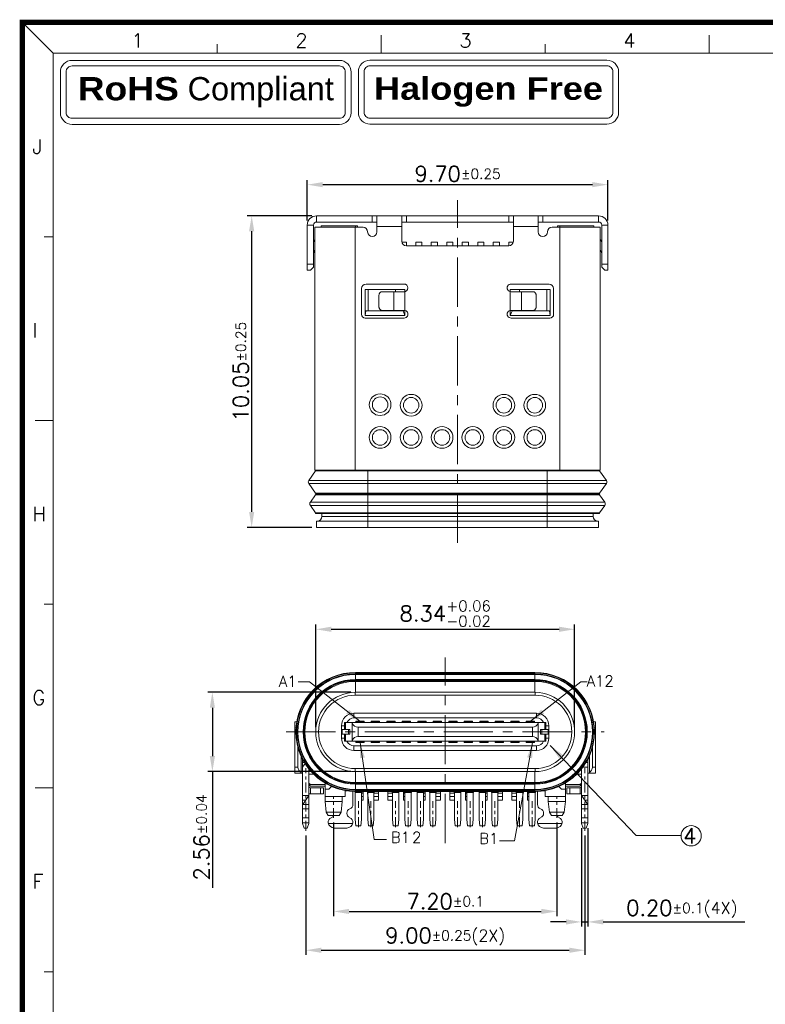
# Model space of a CAD drawing. Header units: millimetres. Extents: x 1290 to 1596, y 426 to 892.
# Tile 9 of 41: x 1290 to 1314, y 458 to 489. Entities that reach past the tile are written whole.
import ezdxf

# ---------------------------------------------------------------- set-up
doc = ezdxf.new("R2010")
doc.units = ezdxf.units.MM
doc.linetypes.add('CENTER', pattern=[50.8, 31.75, -6.35, 6.35, -6.35])
doc.layers.get('0').update_dxf_attribs({"lineweight": 20})
for name, color, linetype, lineweight in [('CENTER 中心线', 1, 'CENTER', 9), ('COM 模型', 7, 'Continuous', 20), ('DIM 标注', 3, 'Continuous', 9), ('NOTE 注解', 3, 'Continuous', 9), ('图框', 250, 'Continuous', 13)]:
    doc.layers.add(name, color=color, linetype=linetype, lineweight=lineweight)
doc.styles.add('ROMANS', font='romans.shx')
doc.styles.get("Standard").update_dxf_attribs({"font": 'romans.shx'})
doc.dimstyles.new('DIM', dxfattribs={"dimscale": 0.25, "dimtxt": 2, "dimasz": 2, "dimexe": 0.6, "dimexo": 0.6, "dimgap": 0.3, "dimtad": 1, "dimzin": 1, "dimdsep": 46, "dimtxsty": 'ROMANS', "dimcen": 1, "dimclrd": 3, "dimclre": 3, "dimclrt": 3, "dimadec": 0, "dimazin": 0, "dimtp": 0.001, "dimtm": 0.001, "dimtfac": 0.65, "dimtmove": 0, "dimatfit": 3, "dimfxl": 0.5, "dimtolj": 1, "dimarcsym": 0})
doc.dimstyles.new('DX0.25', dxfattribs={"dimscale": 0.25, "dimtxt": 2, "dimasz": 2, "dimexe": 1, "dimexo": 0.65, "dimtad": 1, "dimzin": 1, "dimdsep": 46, "dimtxsty": 'ROMANS', "dimcen": 0.5, "dimclrd": 3, "dimclre": 3, "dimclrt": 3, "dimadec": 1, "dimazin": 0, "dimtfac": 1, "dimtmove": 0, "dimatfit": 3, "dimfxl": 0.5, "dimlwd": -1, "dimlwe": -1, "dimarcsym": 0})

# ---------------------------------------------------------------- blocks, each defined once
blk = doc.blocks.new('*D106')
at = {"layer": 'Defpoints', "color": 0, "transparency": 16777216}
for p in [(1307.755, 469.798), (1299.405, 466.488), (1307.755, 466.488)]:
    blk.add_point(p, dxfattribs=at)
at = {"layer": 'DIM 标注', "color": 3, "lineweight": -2, "transparency": 16777216}
for p, q in [((1299.405, 466.638), (1299.405, 469.948)), ((1299.905, 469.798), (1307.255, 469.798)), ((1307.755, 466.638), (1307.755, 469.948))]:
    blk.add_line(p, q, dxfattribs=at)
at = {"layer": 'DIM 标注', "color": 3, "transparency": 16777216}
for points in [[(1299.905, 469.882), (1299.905, 469.715), (1299.405, 469.798)], [(1307.255, 469.882), (1307.255, 469.715), (1307.755, 469.798)]]:
    blk.add_solid(points, dxfattribs=at)
at = {"layer": 'DIM 标注', "color": 3, "transparency": 16777216, "insert": (1303.58, 470.307), "char_height": 0.5, "attachment_point": 5, "style": 'ROMANS'}
blk.add_mtext('\\A1;{\\Fromans,chineset|c134;8.34\\H0.7x;\\S+0.06^ -0.02;}', dxfattribs=at)
blk = doc.blocks.new('*D107')
at = {"layer": 'Defpoints', "color": 0, "transparency": 16777216}
for p in [(1300.685, 467.768), (1296.069, 465.208), (1300.685, 465.208)]:
    blk.add_point(p, dxfattribs=at)
at = {"layer": 'DIM 标注', "color": 3, "lineweight": -2, "transparency": 16777216}
for p, q in [((1300.535, 467.768), (1295.919, 467.768)), ((1296.069, 467.268), (1296.069, 465.708)), ((1300.535, 465.208), (1295.919, 465.208)), ((1296.069, 465.208), (1296.069, 461.458))]:
    blk.add_line(p, q, dxfattribs=at)
at = {"layer": 'DIM 标注', "color": 3, "transparency": 16777216}
for points in [[(1295.986, 467.268), (1296.153, 467.268), (1296.069, 467.768)], [(1295.986, 465.708), (1296.153, 465.708), (1296.069, 465.208)]]:
    blk.add_solid(points, dxfattribs=at)
at = {"layer": 'DIM 标注', "color": 3, "transparency": 16777216, "insert": (1295.719, 463.083), "char_height": 0.5, "attachment_point": 5, "rotation": 90, "style": 'ROMANS'}
blk.add_mtext('\\A1;2.56{\\H0.325;±0.04}', dxfattribs=at)
blk = doc.blocks.new('*D108')
at = {"layer": 'Defpoints', "color": 0, "transparency": 16777216}
for p in [(1299.98, 463.713), (1307.18, 463.713), (1307.18, 460.697)]:
    blk.add_point(p, dxfattribs=at)
at = {"layer": 'DIM 标注', "color": 3, "lineweight": -2, "transparency": 16777216}
for p, q in [((1299.98, 463.563), (1299.98, 460.547)), ((1307.18, 463.563), (1307.18, 460.547)), ((1300.48, 460.697), (1306.68, 460.697))]:
    blk.add_line(p, q, dxfattribs=at)
at = {"layer": 'DIM 标注', "color": 3, "transparency": 16777216}
for points in [[(1300.48, 460.78), (1300.48, 460.614), (1299.98, 460.697)], [(1306.68, 460.78), (1306.68, 460.614), (1307.18, 460.697)]]:
    blk.add_solid(points, dxfattribs=at)
at = {"layer": 'DIM 标注', "color": 3, "transparency": 16777216, "insert": (1303.58, 461.022), "char_height": 0.5, "attachment_point": 5, "style": 'ROMANS'}
blk.add_mtext('\\A1;7.20{\\H0.325;±0.1}', dxfattribs=at)
blk = doc.blocks.new('*D109')
at = {"layer": 'Defpoints', "color": 0, "transparency": 16777216}
for p in [(1299.08, 463.301), (1308.08, 463.301), (1308.08, 459.445)]:
    blk.add_point(p, dxfattribs=at)
at = {"layer": 'DIM 标注', "color": 3, "lineweight": -2, "transparency": 16777216}
for p, q in [((1299.08, 463.151), (1299.08, 459.295)), ((1308.08, 463.151), (1308.08, 459.295)), ((1299.58, 459.445), (1307.58, 459.445))]:
    blk.add_line(p, q, dxfattribs=at)
at = {"layer": 'DIM 标注', "color": 3, "transparency": 16777216}
for points in [[(1299.58, 459.528), (1299.58, 459.361), (1299.08, 459.445)], [(1307.58, 459.528), (1307.58, 459.361), (1308.08, 459.445)]]:
    blk.add_solid(points, dxfattribs=at)
at = {"layer": 'DIM 标注', "color": 3, "transparency": 16777216, "insert": (1303.58, 459.857), "char_height": 0.5, "attachment_point": 5, "style": 'ROMANS'}
blk.add_mtext('\\A1;9.00{\\H0.325;±0.25}{\\H0.75x;(2X)}', dxfattribs=at)
blk = doc.blocks.new('*D110')
at = {"layer": 'Defpoints', "color": 0, "transparency": 16777216}
for p in [(1308.827, 484.141), (1299.128, 482.833), (1308.827, 482.833)]:
    blk.add_point(p, dxfattribs=at)
at = {"layer": 'DIM 标注', "color": 3, "lineweight": -2, "transparency": 16777216}
for p, q in [((1299.128, 482.983), (1299.128, 484.291)), ((1299.628, 484.141), (1308.327, 484.141)), ((1308.827, 482.983), (1308.827, 484.291))]:
    blk.add_line(p, q, dxfattribs=at)
at = {"layer": 'DIM 标注', "color": 3, "transparency": 16777216}
for points in [[(1299.628, 484.224), (1299.628, 484.058), (1299.128, 484.141)], [(1308.327, 484.224), (1308.327, 484.058), (1308.827, 484.141)]]:
    blk.add_solid(points, dxfattribs=at)
at = {"layer": 'DIM 标注', "color": 3, "transparency": 16777216, "insert": (1303.978, 484.491), "char_height": 0.5, "attachment_point": 5, "style": 'ROMANS'}
blk.add_mtext('\\A1;9.70{\\H0.325;±0.25}', dxfattribs=at)
blk = doc.blocks.new('*D111')
at = {"layer": 'Defpoints', "color": 0, "transparency": 16777216}
for p in [(1297.337, 483.136), (1299.432, 483.136), (1299.428, 473.086)]:
    blk.add_point(p, dxfattribs=at)
at = {"layer": 'DIM 标注', "color": 3, "lineweight": -2, "transparency": 16777216}
for p, q in [((1299.282, 483.136), (1297.187, 483.136)), ((1297.337, 473.586), (1297.337, 482.636)), ((1299.278, 473.086), (1297.187, 473.086))]:
    blk.add_line(p, q, dxfattribs=at)
at = {"layer": 'DIM 标注', "color": 3, "transparency": 16777216}
for points in [[(1297.253, 482.636), (1297.42, 482.636), (1297.337, 483.136)], [(1297.253, 473.586), (1297.42, 473.586), (1297.337, 473.086)]]:
    blk.add_solid(points, dxfattribs=at)
at = {"layer": 'DIM 标注', "color": 3, "transparency": 16777216, "insert": (1296.987, 478.111), "char_height": 0.5, "attachment_point": 5, "rotation": 90, "style": 'ROMANS'}
blk.add_mtext('\\A1;10.05{\\H0.325;±0.25}', dxfattribs=at)
blk = doc.blocks.new('*D112')
at = {"layer": 'Defpoints', "color": 0, "transparency": 16777216}
for p in [(1307.98, 463.538), (1308.18, 463.538), (1308.18, 460.359)]:
    blk.add_point(p, dxfattribs=at)
at = {"layer": 'DIM 标注', "color": 3, "lineweight": -2, "transparency": 16777216}
for p, q in [((1307.98, 463.388), (1307.98, 460.209)), ((1308.18, 463.388), (1308.18, 460.209)), ((1307.48, 460.359), (1306.98, 460.359)), ((1307.98, 460.359), (1308.18, 460.359)), ((1308.68, 460.359), (1313.244, 460.359))]:
    blk.add_line(p, q, dxfattribs=at)
at = {"layer": 'DIM 标注', "color": 3, "transparency": 16777216}
for points in [[(1307.48, 460.442), (1307.48, 460.275), (1307.98, 460.359)], [(1308.68, 460.442), (1308.68, 460.275), (1308.18, 460.359)]]:
    blk.add_solid(points, dxfattribs=at)
at = {"layer": 'DIM 标注', "color": 3, "transparency": 16777216, "insert": (1311.212, 460.746), "char_height": 0.5, "attachment_point": 5, "style": 'ROMANS'}
blk.add_mtext('\\A1;0.20{\\H0.325;±0.1}{\\H0.75x;(4X)}', dxfattribs=at)
blk = doc.blocks.new('A$C7C550A9B')
at = {"layer": '图框', "color": 7}
for p, q in [((0.3, 210.3), (3.7, 206.9)), ((39.97, 206.9), (39.97, 208.9)), ((76.25, 206.9), (76.25, 208.9)), ((21.84, 206.9), (21.84, 207.9)), ((58.11, 206.9), (58.11, 207.9)), ((293.9, 206.9), (3.7, 206.9)), ((3.7, 206.9), (3.7, 3.7)), ((3.7, 186.58), (2.7, 186.58)), ((3.7, 166.26), (1.7, 166.26)), ((3.7, 145.94), (2.7, 145.94)), ((3.7, 125.62), (1.7, 125.62)), ((3.7, 105.3), (2.7, 105.3))]:
    blk.add_line(p, q, dxfattribs=at)
at = {"layer": '图框', "color": 7, "const_width": 0.6}
blk.add_lwpolyline([(297.3, 210.3), (0.3, 210.3), (0.3, 0.3), (297.3, 0.3)], close=True, dxfattribs=at)
at = {"layer": '图框', "color": 7}
for points in [[(5.79, 206.1), (35.37, 206.1, -0.414214), (36.66, 204.81), (36.66, 200.31, -0.414214), (35.37, 199.02), (5.79, 199.02, -0.414214), (4.5, 200.31), (4.5, 204.81, -0.414214)], [(5.79, 205.48), (35.37, 205.48, -0.414214), (36.01, 204.83), (36.01, 200.33, -0.414214), (35.37, 199.69), (5.79, 199.69, -0.414214), (5.14, 200.33), (5.14, 204.83, -0.414214)]]:
    blk.add_lwpolyline(points, format="xyb", close=True, dxfattribs=at)
at = {"layer": '图框', "color": 7, "style": 'ROMANS'}
for s, height, p in [('1', 1.55, (12.36, 207.52)), ('2', 1.55, (30.5, 207.52)), ('3', 1.55, (48.64, 207.52)), ('4', 1.55, (66.78, 207.52)), ('J', 1.59, (1.41, 195.77)), ('I', 1.59, (1.41, 175.45)), ('H', 1.59, (1.41, 155.13)), ('G', 1.59, (1.41, 134.81)), ('F', 1.59, (1.41, 114.49))]:
    blk.add_text(s, height=height, dxfattribs=at).set_placement(p)
at = {"layer": '图框', "color": 7, "insert": (20.58, 202.58), "char_height": 2.5725, "width": 31.4147, "attachment_point": 5}
blk.add_mtext('{\\fArial Black|b0|i0|c0|p34;RoHS\\f????|b0|i0|c0|p54; \\fArial|b0|i0|c0|p34;Compliant}', dxfattribs=at)

msp = doc.modelspace()

# ---------------------------------------------------------------- linework, layer by layer
at = {"layer": 'CENTER 中心线', "ltscale": 0.05}
for p, q in [((1303.978, 472.584), (1303.978, 483.639)), ((1303.58, 462.903), (1303.58, 468.893)), ((1298.45, 466.488), (1308.71, 466.488))]:
    msp.add_line(p, q, dxfattribs=at)
at = {"layer": 'CENTER 中心线', "ltscale": 0.01}
for p, q in [((1299.08, 463.301), (1299.08, 465.32)), ((1308.08, 463.301), (1308.08, 465.32)), ((1299.98, 463.713), (1299.98, 464.416)), ((1299.98, 463.713), (1299.98, 464.416)), ((1307.18, 463.713), (1307.18, 464.416)), ((1307.18, 463.713), (1307.18, 464.416)), ((1300.78, 463.42), (1300.78, 464.257)), ((1301.18, 463.42), (1301.18, 464.257)), ((1301.98, 463.42), (1301.98, 464.257)), ((1302.38, 463.42), (1302.38, 464.257)), ((1302.78, 463.42), (1302.78, 464.257)), ((1303.18, 463.42), (1303.18, 464.257)), ((1303.98, 463.42), (1303.98, 464.257)), ((1304.38, 463.42), (1304.38, 464.257)), ((1304.78, 463.42), (1304.78, 464.257)), ((1305.18, 463.42), (1305.18, 464.257)), ((1305.98, 463.42), (1305.98, 464.257)), ((1306.38, 463.42), (1306.38, 464.257))]:
    msp.add_line(p, q, dxfattribs=at)
at = {"layer": 'COM 模型'}
for p, q in [((1299.432, 483.136), (1299.432, 482.936)), ((1299.432, 483.136), (1308.525, 483.136)), ((1301.228, 483.136), (1301.228, 482.936)), ((1301.378, 483.136), (1301.378, 482.616)), ((1302.178, 482.316), (1302.178, 483.136)), ((1302.328, 483.136), (1302.328, 482.936)), ((1305.628, 483.136), (1305.628, 482.936)), ((1305.778, 483.136), (1305.778, 482.316)), ((1306.578, 482.616), (1306.578, 483.136)), ((1306.728, 483.136), (1306.728, 482.936)), ((1308.525, 483.136), (1308.525, 482.936)), ((1299.129, 481.378), (1299.129, 482.833)), ((1299.129, 482.833), (1299.329, 482.833)), ((1299.329, 481.478), (1299.329, 482.833)), ((1299.432, 482.936), (1301.378, 482.936)), ((1299.583, 482.766), (1299.583, 482.816)), ((1299.583, 482.816), (1300.683, 482.816)), ((1300.683, 482.816), (1300.683, 482.766)), ((1300.683, 482.816), (1300.753, 482.816)), ((1300.753, 482.816), (1300.753, 482.766)), ((1302.178, 482.786), (1301.378, 482.786)), ((1302.178, 482.936), (1305.778, 482.936)), ((1306.578, 482.786), (1305.778, 482.786)), ((1306.578, 482.936), (1308.525, 482.936)), ((1307.203, 482.766), (1307.203, 482.816)), ((1307.203, 482.816), (1308.373, 482.816)), ((1307.273, 482.766), (1307.273, 482.816)), ((1308.373, 482.816), (1308.373, 482.766)), ((1308.628, 481.478), (1308.628, 482.833)), ((1308.828, 482.833), (1308.628, 482.833)), ((1308.828, 481.378), (1308.828, 482.833)), ((1299.378, 474.936), (1299.378, 482.766)), ((1300.928, 482.766), (1299.378, 482.766)), ((1300.678, 482.766), (1300.678, 474.936)), ((1308.578, 482.766), (1307.028, 482.766)), ((1307.278, 474.936), (1307.278, 482.766)), ((1308.578, 482.766), (1308.578, 474.936)), ((1299.36, 482.347), (1299.329, 482.302)), ((1299.378, 482.334), (1299.36, 482.347)), ((1302.328, 482.286), (1302.181, 482.286)), ((1302.328, 482.166), (1302.328, 482.286)), ((1302.328, 482.166), (1305.628, 482.166)), ((1302.628, 482.286), (1302.628, 482.166)), ((1302.628, 482.286), (1302.828, 482.286)), ((1302.828, 482.166), (1302.828, 482.286)), ((1303.128, 482.286), (1303.128, 482.166)), ((1303.128, 482.286), (1303.328, 482.286)), ((1303.328, 482.166), (1303.328, 482.286)), ((1303.628, 482.166), (1303.628, 482.286)), ((1303.628, 482.286), (1303.828, 482.286)), ((1303.828, 482.166), (1303.828, 482.286)), ((1304.128, 482.286), (1304.128, 482.166)), ((1304.128, 482.286), (1304.328, 482.286)), ((1304.328, 482.166), (1304.328, 482.286)), ((1304.628, 482.286), (1304.628, 482.166)), ((1304.628, 482.286), (1304.828, 482.286)), ((1304.828, 482.166), (1304.828, 482.286)), ((1305.128, 482.286), (1305.128, 482.166)), ((1305.128, 482.286), (1305.328, 482.286)), ((1305.328, 482.166), (1305.328, 482.286)), ((1305.628, 482.286), (1305.628, 482.166)), ((1305.775, 482.286), (1305.628, 482.286)), ((1308.578, 482.334), (1308.597, 482.347)), ((1308.597, 482.347), (1308.628, 482.302)), ((1299.356, 481.991), (1299.329, 482.01)), ((1299.378, 482.024), (1299.356, 481.991)), ((1308.578, 482.024), (1308.601, 481.991)), ((1308.601, 481.991), (1308.628, 482.01)), ((1299.129, 481.578), (1299.329, 481.578)), ((1308.828, 481.578), (1308.628, 481.578)), ((1299.129, 481.378), (1299.229, 481.378)), ((1299.229, 481.378), (1299.329, 481.478)), ((1308.628, 481.478), (1308.728, 481.378)), ((1308.828, 481.378), (1308.728, 481.378)), ((1301.028, 480.936), (1302.253, 480.936)), ((1305.703, 480.936), (1306.928, 480.936)), ((1300.878, 479.961), (1300.878, 480.786)), ((1300.995, 480.755), (1300.995, 479.917)), ((1300.995, 480.755), (1302.278, 480.755)), ((1301.095, 480.755), (1301.095, 480.067)), ((1301.528, 480.686), (1302.253, 480.686)), ((1301.918, 480.086), (1301.918, 480.686)), ((1301.978, 480.755), (1301.978, 480.686)), ((1302.278, 480.755), (1302.278, 480.689)), ((1302.278, 480.689), (1302.278, 480.084)), ((1305.678, 480.689), (1305.678, 480.755)), ((1305.678, 480.755), (1306.962, 480.755)), ((1305.678, 480.084), (1305.678, 480.689)), ((1306.428, 480.686), (1305.703, 480.686)), ((1305.978, 480.686), (1305.978, 480.755)), ((1306.038, 480.686), (1306.038, 480.086)), ((1306.862, 480.755), (1306.862, 480.067)), ((1306.962, 479.917), (1306.962, 480.755)), ((1307.078, 480.786), (1307.078, 479.961)), ((1301.438, 480.536), (1301.438, 480.236)), ((1306.518, 480.536), (1306.518, 480.236)), ((1300.995, 479.917), (1301.014, 480.067)), ((1301.014, 480.067), (1302.222, 480.067)), ((1301.528, 480.086), (1302.253, 480.086)), ((1301.978, 480.086), (1301.978, 480.067)), ((1302.278, 479.917), (1302.222, 480.067)), ((1302.278, 480.084), (1302.278, 479.917)), ((1305.678, 479.917), (1305.678, 480.084)), ((1305.735, 480.067), (1305.678, 479.917)), ((1305.703, 480.086), (1306.428, 480.086)), ((1306.943, 480.067), (1305.735, 480.067)), ((1305.978, 480.067), (1305.978, 480.086)), ((1306.943, 480.067), (1306.962, 479.917)), ((1302.278, 479.917), (1300.995, 479.917)), ((1301.003, 479.836), (1302.253, 479.836)), ((1306.962, 479.917), (1305.678, 479.917)), ((1305.703, 479.836), (1306.953, 479.836)), ((1299.395, 474.914), (1299.179, 474.603)), ((1299.378, 474.936), (1308.578, 474.936)), ((1308.562, 474.914), (1299.395, 474.914)), ((1301.083, 473.536), (1301.083, 474.936)), ((1306.873, 473.536), (1306.873, 474.936)), ((1308.562, 474.914), (1308.778, 474.603)), ((1308.778, 474.603), (1299.179, 474.603)), ((1299.398, 474.184), (1299.179, 474.5)), ((1308.778, 474.5), (1299.179, 474.5)), ((1308.559, 474.184), (1308.778, 474.5)), ((1299.398, 474.139), (1299.23, 473.898)), ((1308.727, 473.898), (1299.23, 473.898)), ((1299.398, 474.184), (1308.559, 474.184)), ((1308.559, 474.139), (1299.398, 474.139)), ((1299.403, 474.156), (1299.403, 474.167)), ((1299.403, 474.167), (1308.553, 474.167)), ((1308.553, 474.156), (1299.403, 474.156)), ((1308.553, 474.156), (1308.553, 474.167)), ((1308.559, 474.139), (1308.727, 473.898)), ((1299.395, 473.559), (1299.23, 473.795)), ((1308.727, 473.795), (1299.23, 473.795)), ((1308.562, 473.559), (1308.727, 473.795)), ((1299.395, 473.559), (1308.562, 473.559)), ((1299.403, 473.536), (1308.553, 473.536)), ((1299.428, 473.286), (1299.428, 473.086)), ((1299.428, 473.286), (1308.528, 473.286)), ((1299.603, 473.536), (1299.603, 473.436)), ((1308.353, 473.436), (1299.603, 473.436)), ((1301.083, 473.536), (1301.083, 473.086)), ((1306.873, 473.086), (1306.873, 473.536)), ((1308.353, 473.436), (1308.353, 473.536)), ((1308.528, 473.286), (1308.528, 473.086)), ((1308.528, 473.086), (1299.428, 473.086)), ((1299.428, 473.086), (1308.528, 473.086)), ((1300.685, 468.168), (1300.685, 468.408)), ((1306.475, 468.408), (1300.685, 468.408)), ((1306.475, 468.392), (1300.685, 468.392)), ((1306.475, 468.358), (1300.685, 468.358)), ((1306.475, 468.341), (1300.685, 468.341)), ((1300.685, 468.176), (1306.475, 468.176)), ((1300.685, 468.168), (1306.475, 468.168)), ((1306.475, 468.168), (1306.475, 468.408)), ((1300.685, 468.143), (1306.475, 468.143)), ((1300.685, 467.768), (1300.685, 468.118)), ((1306.475, 468.118), (1300.685, 468.118)), ((1306.475, 467.768), (1306.475, 468.118)), ((1300.68, 467.768), (1300.68, 467.673)), ((1300.68, 467.673), (1306.48, 467.673)), ((1306.475, 467.768), (1300.685, 467.768)), ((1306.48, 467.768), (1306.48, 467.673)), ((1300.635, 467.088), (1300.635, 466.938)), ((1300.635, 467.088), (1306.525, 467.088)), ((1300.635, 466.938), (1306.525, 466.938)), ((1306.525, 467.088), (1306.525, 466.938)), ((1298.73, 466.818), (1298.73, 465.153)), ((1298.73, 466.818), (1298.793, 466.818)), ((1298.73, 466.618), (1298.769, 466.618)), ((1300.235, 466.563), (1300.235, 466.688)), ((1300.235, 466.688), (1300.335, 466.688)), ((1300.335, 466.563), (1300.335, 466.788)), ((1300.335, 466.788), (1306.825, 466.788)), ((1300.363, 466.788), (1300.363, 466.563)), ((1300.572, 466.788), (1300.581, 466.763)), ((1300.581, 466.212), (1300.581, 466.763)), ((1300.695, 466.833), (1300.695, 466.788)), ((1300.695, 466.833), (1300.965, 466.833)), ((1300.965, 466.817), (1300.695, 466.817)), ((1300.767, 466.638), (1300.767, 466.338)), ((1300.767, 466.638), (1306.392, 466.638)), ((1300.965, 466.788), (1300.965, 466.833)), ((1301.195, 466.833), (1301.195, 466.788)), ((1301.195, 466.833), (1301.465, 466.833)), ((1301.465, 466.817), (1301.195, 466.817)), ((1301.465, 466.788), (1301.465, 466.833)), ((1301.695, 466.833), (1301.695, 466.788)), ((1301.695, 466.833), (1301.965, 466.833)), ((1301.965, 466.817), (1301.695, 466.817)), ((1301.965, 466.788), (1301.965, 466.833)), ((1302.195, 466.833), (1302.195, 466.788)), ((1302.195, 466.833), (1302.465, 466.833)), ((1302.465, 466.817), (1302.195, 466.817)), ((1302.465, 466.788), (1302.465, 466.833)), ((1302.695, 466.833), (1302.695, 466.788)), ((1302.695, 466.833), (1302.965, 466.833)), ((1302.965, 466.817), (1302.695, 466.817)), ((1302.965, 466.788), (1302.965, 466.833)), ((1303.195, 466.833), (1303.195, 466.788)), ((1303.195, 466.833), (1303.465, 466.833)), ((1303.465, 466.817), (1303.195, 466.817)), ((1303.465, 466.788), (1303.465, 466.833)), ((1303.695, 466.833), (1303.695, 466.788)), ((1303.695, 466.833), (1303.965, 466.833)), ((1303.965, 466.817), (1303.695, 466.817)), ((1303.965, 466.788), (1303.965, 466.833)), ((1304.195, 466.833), (1304.195, 466.788)), ((1304.195, 466.833), (1304.465, 466.833)), ((1304.465, 466.817), (1304.195, 466.817)), ((1304.465, 466.788), (1304.465, 466.833)), ((1304.695, 466.833), (1304.695, 466.788)), ((1304.695, 466.833), (1304.965, 466.833)), ((1304.965, 466.817), (1304.695, 466.817)), ((1304.965, 466.788), (1304.965, 466.833)), ((1305.195, 466.833), (1305.465, 466.833)), ((1305.195, 466.833), (1305.195, 466.788)), ((1305.465, 466.817), (1305.195, 466.817)), ((1305.465, 466.788), (1305.465, 466.833)), ((1305.695, 466.833), (1305.965, 466.833)), ((1305.695, 466.833), (1305.695, 466.788)), ((1305.965, 466.817), (1305.695, 466.817)), ((1305.965, 466.788), (1305.965, 466.833)), ((1306.195, 466.833), (1306.465, 466.833)), ((1306.195, 466.833), (1306.195, 466.788)), ((1306.465, 466.817), (1306.195, 466.817)), ((1306.392, 466.338), (1306.392, 466.638)), ((1306.465, 466.788), (1306.465, 466.833)), ((1306.588, 466.788), (1306.578, 466.763)), ((1306.578, 466.763), (1306.578, 466.212)), ((1306.796, 466.563), (1306.796, 466.788)), ((1306.825, 466.788), (1306.825, 466.563)), ((1306.925, 466.688), (1306.825, 466.688)), ((1306.925, 466.688), (1306.925, 466.563)), ((1308.429, 466.818), (1308.366, 466.818)), ((1308.429, 466.618), (1308.39, 466.618)), ((1308.429, 465.153), (1308.429, 466.818)), ((1300.235, 466.413), (1300.235, 466.563)), ((1300.508, 466.563), (1300.235, 466.563)), ((1300.235, 466.288), (1300.235, 466.413)), ((1300.235, 466.413), (1300.508, 466.413)), ((1300.235, 466.288), (1300.335, 466.288)), ((1300.256, 466.563), (1300.256, 466.413)), ((1300.335, 466.188), (1300.335, 466.413)), ((1300.363, 466.413), (1300.363, 466.188)), ((1300.462, 466.413), (1300.462, 466.563)), ((1300.508, 466.563), (1300.508, 466.413)), ((1300.767, 466.338), (1306.392, 466.338)), ((1306.925, 466.563), (1306.651, 466.563)), ((1306.651, 466.413), (1306.651, 466.563)), ((1306.651, 466.413), (1306.925, 466.413)), ((1306.697, 466.563), (1306.697, 466.413)), ((1306.796, 466.188), (1306.796, 466.413)), ((1306.825, 466.413), (1306.825, 466.188)), ((1306.925, 466.288), (1306.825, 466.288)), ((1306.903, 466.413), (1306.903, 466.563)), ((1306.925, 466.563), (1306.925, 466.413)), ((1306.925, 466.413), (1306.925, 466.288)), ((1298.83, 465.353), (1298.83, 465.988)), ((1300.335, 466.188), (1306.825, 466.188)), ((1300.572, 466.188), (1300.581, 466.212)), ((1300.635, 465.888), (1300.635, 466.038)), ((1306.525, 466.038), (1300.635, 466.038)), ((1300.695, 466.188), (1300.695, 466.143)), ((1300.695, 466.158), (1300.965, 466.158)), ((1300.965, 466.143), (1300.695, 466.143)), ((1300.965, 466.143), (1300.965, 466.188)), ((1301.195, 466.188), (1301.195, 466.143)), ((1301.195, 466.158), (1301.465, 466.158)), ((1301.465, 466.143), (1301.195, 466.143)), ((1301.465, 466.143), (1301.465, 466.188)), ((1301.695, 466.188), (1301.695, 466.143)), ((1301.695, 466.158), (1301.965, 466.158)), ((1301.965, 466.143), (1301.695, 466.143)), ((1301.965, 466.143), (1301.965, 466.188)), ((1302.195, 466.188), (1302.195, 466.143)), ((1302.195, 466.158), (1302.465, 466.158)), ((1302.465, 466.143), (1302.195, 466.143)), ((1302.465, 466.143), (1302.465, 466.188)), ((1302.695, 466.188), (1302.695, 466.143)), ((1302.695, 466.158), (1302.965, 466.158)), ((1302.965, 466.143), (1302.695, 466.143)), ((1302.965, 466.143), (1302.965, 466.188)), ((1303.195, 466.188), (1303.195, 466.143)), ((1303.195, 466.158), (1303.465, 466.158)), ((1303.465, 466.143), (1303.195, 466.143)), ((1303.465, 466.143), (1303.465, 466.188)), ((1303.695, 466.188), (1303.695, 466.143)), ((1303.695, 466.158), (1303.965, 466.158)), ((1303.965, 466.143), (1303.695, 466.143)), ((1303.965, 466.143), (1303.965, 466.188)), ((1304.195, 466.188), (1304.195, 466.143)), ((1304.195, 466.158), (1304.465, 466.158)), ((1304.465, 466.143), (1304.195, 466.143)), ((1304.465, 466.143), (1304.465, 466.188)), ((1304.695, 466.188), (1304.695, 466.143)), ((1304.695, 466.158), (1304.965, 466.158)), ((1304.965, 466.143), (1304.695, 466.143)), ((1304.965, 466.143), (1304.965, 466.188)), ((1305.195, 466.188), (1305.195, 466.143)), ((1305.195, 466.158), (1305.465, 466.158)), ((1305.465, 466.143), (1305.195, 466.143)), ((1305.465, 466.143), (1305.465, 466.188)), ((1305.695, 466.188), (1305.695, 466.143)), ((1305.695, 466.158), (1305.965, 466.158)), ((1305.965, 466.143), (1305.695, 466.143)), ((1305.965, 466.143), (1305.965, 466.188)), ((1306.195, 466.188), (1306.195, 466.143)), ((1306.195, 466.158), (1306.465, 466.158)), ((1306.465, 466.143), (1306.195, 466.143)), ((1306.465, 466.143), (1306.465, 466.188)), ((1306.525, 465.888), (1306.525, 466.038)), ((1306.588, 466.188), (1306.578, 466.212)), ((1308.329, 465.353), (1308.329, 465.988)), ((1298.93, 465.706), (1298.93, 465.153)), ((1298.957, 465.651), (1298.957, 465.623)), ((1306.525, 465.888), (1300.635, 465.888)), ((1302.83, 465.888), (1302.83, 465.886)), ((1303.405, 465.886), (1302.83, 465.886)), ((1303.405, 465.888), (1303.405, 465.886)), ((1303.755, 465.886), (1303.755, 465.888)), ((1304.33, 465.886), (1303.755, 465.886)), ((1304.33, 465.888), (1304.33, 465.886)), ((1305.73, 465.886), (1305.73, 465.888)), ((1306.4, 465.886), (1305.73, 465.886)), ((1306.401, 465.888), (1306.4, 465.886)), ((1308.202, 465.651), (1308.202, 465.623)), ((1308.229, 465.153), (1308.229, 465.706)), ((1298.73, 465.353), (1298.83, 465.353)), ((1298.97, 465.623), (1298.93, 465.623)), ((1298.98, 465.604), (1298.98, 463.538)), ((1299.04, 465.498), (1298.98, 465.498)), ((1299.059, 465.466), (1298.98, 465.348)), ((1308.18, 465.348), (1308.02, 465.348)), ((1308.12, 465.498), (1308.18, 465.498)), ((1308.18, 465.604), (1308.18, 463.538)), ((1308.189, 465.623), (1308.229, 465.623)), ((1308.429, 465.353), (1308.329, 465.353)), ((1298.73, 465.153), (1298.98, 465.153)), ((1299.18, 465.295), (1299.18, 463.538)), ((1299.18, 465.153), (1299.185, 465.153)), ((1299.185, 465.289), (1299.185, 464.788)), ((1299.334, 465.123), (1299.185, 465.123)), ((1300.68, 465.208), (1300.68, 465.303)), ((1306.48, 465.303), (1300.68, 465.303)), ((1300.685, 465.208), (1300.685, 464.858)), ((1300.685, 465.208), (1306.475, 465.208)), ((1306.475, 465.208), (1306.475, 464.858)), ((1306.48, 465.208), (1306.48, 465.303)), ((1307.826, 465.123), (1307.975, 465.123)), ((1307.975, 465.289), (1307.975, 464.788)), ((1307.975, 465.153), (1307.98, 465.153)), ((1307.98, 465.295), (1307.98, 463.538)), ((1308.429, 465.153), (1308.18, 465.153)), ((1299.185, 464.838), (1299.235, 464.788)), ((1299.185, 464.788), (1299.235, 464.738)), ((1299.23, 464.488), (1299.23, 464.688)), ((1299.655, 464.688), (1299.23, 464.688)), ((1299.705, 464.788), (1299.235, 464.788)), ((1299.235, 464.738), (1299.705, 464.738)), ((1299.555, 464.488), (1299.555, 464.688)), ((1299.655, 464.488), (1299.655, 464.688)), ((1299.705, 464.836), (1299.705, 464.238)), ((1299.915, 464.728), (1299.825, 464.638)), ((1300.685, 464.858), (1306.475, 464.858)), ((1300.685, 464.833), (1306.475, 464.833)), ((1300.685, 464.808), (1300.685, 464.567)), ((1306.475, 464.808), (1300.685, 464.808)), ((1306.475, 464.799), (1300.685, 464.799)), ((1306.475, 464.808), (1306.475, 464.567)), ((1307.335, 464.638), (1307.244, 464.728)), ((1307.455, 464.238), (1307.455, 464.836)), ((1307.925, 464.788), (1307.455, 464.788)), ((1307.925, 464.738), (1307.455, 464.738)), ((1307.93, 464.688), (1307.505, 464.688)), ((1307.505, 464.488), (1307.505, 464.688)), ((1307.605, 464.488), (1307.605, 464.688)), ((1307.925, 464.788), (1307.975, 464.838)), ((1307.925, 464.738), (1307.975, 464.788)), ((1307.93, 464.488), (1307.93, 464.688)), ((1299.18, 464.438), (1298.98, 464.438)), ((1299.18, 464.438), (1298.982, 464.141)), ((1299.655, 464.488), (1299.23, 464.488)), ((1299.705, 464.638), (1299.825, 464.638)), ((1300.355, 464.408), (1299.705, 464.408)), ((1300.255, 464.238), (1300.255, 464.408)), ((1300.355, 464.408), (1300.355, 464.587)), ((1300.41, 464.587), (1300.355, 464.587)), ((1300.605, 464.569), (1300.605, 464.145)), ((1300.68, 464.538), (1300.66, 464.568)), ((1300.68, 463.658), (1300.68, 464.538)), ((1300.88, 464.538), (1300.68, 464.538)), ((1300.685, 464.634), (1306.475, 464.634)), ((1300.685, 464.617), (1306.475, 464.617)), ((1300.685, 464.583), (1306.475, 464.583)), ((1300.685, 464.567), (1306.475, 464.567)), ((1300.88, 464.538), (1300.899, 464.567)), ((1300.88, 463.658), (1300.88, 464.538)), ((1300.88, 464.508), (1300.93, 464.508)), ((1300.88, 464.508), (1300.93, 464.508)), ((1300.93, 464.408), (1300.88, 464.408)), ((1300.93, 464.408), (1300.93, 464.567)), ((1300.93, 464.567), (1300.93, 464.288)), ((1301.08, 464.538), (1301.06, 464.567)), ((1301.08, 464.538), (1301.08, 463.658)), ((1301.28, 464.538), (1301.08, 464.538)), ((1301.28, 464.538), (1301.299, 464.567)), ((1301.28, 463.658), (1301.28, 464.538)), ((1301.28, 464.508), (1301.43, 464.508)), ((1301.28, 464.508), (1301.43, 464.508)), ((1301.43, 464.408), (1301.28, 464.408)), ((1301.43, 464.288), (1301.43, 464.567)), ((1301.43, 464.408), (1301.43, 464.567)), ((1301.73, 464.567), (1301.73, 464.408)), ((1301.73, 464.567), (1301.73, 464.288)), ((1301.73, 464.508), (1301.88, 464.508)), ((1301.73, 464.508), (1301.88, 464.508)), ((1301.88, 464.408), (1301.73, 464.408)), ((1301.88, 464.538), (1301.86, 464.567)), ((1301.88, 464.538), (1301.88, 463.658)), ((1302.08, 464.538), (1301.88, 464.538)), ((1302.08, 464.538), (1302.099, 464.567)), ((1302.08, 463.658), (1302.08, 464.538)), ((1302.23, 464.567), (1302.23, 464.408)), ((1302.23, 464.567), (1302.23, 464.288)), ((1302.23, 464.508), (1302.28, 464.508)), ((1302.23, 464.508), (1302.28, 464.508)), ((1302.28, 464.408), (1302.23, 464.408)), ((1302.28, 464.538), (1302.26, 464.567)), ((1302.28, 464.538), (1302.28, 463.658)), ((1302.48, 464.538), (1302.28, 464.538)), ((1302.48, 464.538), (1302.499, 464.567)), ((1302.48, 463.658), (1302.48, 464.538)), ((1302.68, 464.538), (1302.66, 464.567)), ((1302.68, 463.658), (1302.68, 464.538)), ((1302.88, 464.538), (1302.68, 464.538)), ((1302.88, 464.538), (1302.899, 464.567)), ((1302.88, 464.538), (1302.88, 463.658)), ((1302.88, 464.508), (1302.93, 464.508)), ((1302.88, 464.508), (1302.93, 464.508)), ((1302.93, 464.408), (1302.88, 464.408)), ((1302.93, 464.288), (1302.93, 464.567)), ((1302.93, 464.408), (1302.93, 464.567)), ((1303.08, 464.538), (1303.06, 464.567)), ((1303.28, 464.538), (1303.08, 464.538)), ((1303.08, 463.658), (1303.08, 464.538)), ((1303.28, 464.538), (1303.299, 464.567)), ((1303.28, 463.658), (1303.28, 464.538)), ((1303.28, 464.508), (1303.43, 464.508)), ((1303.28, 464.508), (1303.43, 464.508)), ((1303.43, 464.408), (1303.28, 464.408)), ((1303.43, 464.288), (1303.43, 464.567)), ((1303.43, 464.408), (1303.43, 464.567)), ((1303.73, 464.567), (1303.73, 464.408)), ((1303.73, 464.567), (1303.73, 464.288)), ((1303.73, 464.508), (1303.88, 464.508)), ((1303.73, 464.508), (1303.88, 464.508)), ((1303.88, 464.408), (1303.73, 464.408)), ((1303.88, 464.538), (1303.86, 464.567)), ((1304.08, 464.538), (1303.88, 464.538)), ((1303.88, 463.658), (1303.88, 464.538)), ((1304.08, 464.538), (1304.099, 464.567)), ((1304.08, 463.658), (1304.08, 464.538)), ((1304.23, 464.567), (1304.23, 464.408)), ((1304.23, 464.567), (1304.23, 464.288)), ((1304.23, 464.508), (1304.28, 464.508)), ((1304.23, 464.508), (1304.28, 464.508)), ((1304.28, 464.408), (1304.23, 464.408)), ((1304.28, 464.538), (1304.26, 464.567)), ((1304.48, 464.538), (1304.28, 464.538)), ((1304.28, 464.538), (1304.28, 463.658)), ((1304.48, 464.538), (1304.499, 464.567)), ((1304.48, 463.658), (1304.48, 464.538)), ((1304.68, 464.538), (1304.66, 464.567)), ((1304.88, 464.538), (1304.68, 464.538)), ((1304.68, 464.538), (1304.68, 463.658)), ((1304.88, 464.538), (1304.899, 464.567)), ((1304.88, 463.658), (1304.88, 464.538)), ((1304.88, 464.508), (1304.93, 464.508)), ((1304.88, 464.508), (1304.93, 464.508)), ((1304.93, 464.408), (1304.88, 464.408)), ((1304.93, 464.408), (1304.93, 464.567)), ((1304.93, 464.567), (1304.93, 464.288)), ((1305.08, 464.538), (1305.06, 464.567)), ((1305.28, 464.538), (1305.08, 464.538)), ((1305.08, 464.538), (1305.08, 463.658)), ((1305.28, 464.538), (1305.299, 464.567)), ((1305.28, 463.658), (1305.28, 464.538)), ((1305.28, 464.508), (1305.43, 464.508)), ((1305.28, 464.508), (1305.43, 464.508)), ((1305.43, 464.408), (1305.28, 464.408)), ((1305.43, 464.288), (1305.43, 464.567)), ((1305.43, 464.408), (1305.43, 464.567)), ((1305.73, 464.567), (1305.73, 464.408)), ((1305.73, 464.567), (1305.73, 464.288)), ((1305.73, 464.508), (1305.88, 464.508)), ((1305.73, 464.508), (1305.88, 464.508)), ((1305.88, 464.408), (1305.73, 464.408)), ((1305.88, 464.538), (1305.86, 464.567)), ((1306.08, 464.538), (1305.88, 464.538)), ((1305.88, 464.538), (1305.88, 463.658)), ((1306.08, 464.538), (1306.099, 464.567)), ((1306.08, 463.658), (1306.08, 464.538)), ((1306.23, 464.567), (1306.23, 464.408)), ((1306.23, 464.567), (1306.23, 464.288)), ((1306.23, 464.508), (1306.28, 464.508)), ((1306.23, 464.508), (1306.28, 464.508)), ((1306.28, 464.408), (1306.23, 464.408)), ((1306.28, 464.538), (1306.26, 464.567)), ((1306.48, 464.538), (1306.28, 464.538)), ((1306.28, 463.658), (1306.28, 464.538)), ((1306.48, 464.538), (1306.5, 464.568)), ((1306.48, 463.658), (1306.48, 464.538)), ((1306.555, 464.145), (1306.555, 464.569)), ((1306.805, 464.587), (1306.749, 464.587)), ((1306.805, 464.587), (1306.805, 464.408)), ((1307.455, 464.408), (1306.805, 464.408)), ((1306.905, 464.238), (1306.905, 464.408)), ((1307.335, 464.638), (1307.455, 464.638)), ((1307.93, 464.488), (1307.505, 464.488)), ((1307.98, 464.438), (1308.18, 464.438)), ((1307.98, 464.438), (1308.177, 464.141)), ((1299.08, 464.288), (1298.98, 464.288)), ((1298.98, 464.141), (1298.982, 464.141)), ((1298.985, 464.145), (1299.18, 464.145)), ((1299.739, 463.897), (1299.705, 464.238)), ((1299.705, 464.238), (1300.255, 464.238)), ((1300.221, 463.897), (1300.255, 464.238)), ((1300.93, 464.288), (1300.88, 464.288)), ((1301.43, 464.288), (1301.28, 464.288)), ((1301.88, 464.288), (1301.73, 464.288)), ((1302.28, 464.288), (1302.23, 464.288)), ((1302.93, 464.288), (1302.88, 464.288)), ((1303.43, 464.288), (1303.28, 464.288)), ((1303.88, 464.288), (1303.73, 464.288)), ((1304.28, 464.288), (1304.23, 464.288)), ((1304.93, 464.288), (1304.88, 464.288)), ((1305.43, 464.288), (1305.28, 464.288)), ((1305.88, 464.288), (1305.73, 464.288)), ((1306.28, 464.288), (1306.23, 464.288)), ((1306.905, 464.238), (1307.455, 464.238)), ((1306.939, 463.897), (1306.905, 464.238)), ((1307.421, 463.897), (1307.455, 464.238)), ((1308.174, 464.145), (1307.98, 464.145)), ((1308.08, 464.288), (1308.18, 464.288)), ((1308.18, 464.141), (1308.177, 464.141)), ((1298.98, 464.004), (1299.18, 464.004)), ((1298.98, 463.721), (1299.18, 463.721)), ((1299.805, 463.788), (1299.739, 463.897)), ((1299.739, 463.897), (1300.221, 463.897)), ((1299.805, 463.788), (1300.155, 463.788)), ((1300.155, 463.788), (1300.221, 463.897)), ((1306.939, 463.897), (1307.421, 463.897)), ((1307.005, 463.788), (1306.939, 463.897)), ((1307.005, 463.788), (1307.355, 463.788)), ((1307.355, 463.788), (1307.421, 463.897)), ((1308.18, 464.004), (1307.98, 464.004)), ((1308.18, 463.721), (1307.98, 463.721)), ((1298.98, 463.557), (1299.18, 463.557)), ((1298.98, 463.538), (1299.03, 463.388)), ((1299.13, 463.388), (1299.18, 463.538)), ((1299.811, 463.538), (1300.598, 463.538)), ((1300.7, 463.458), (1300.68, 463.658)), ((1300.7, 463.458), (1300.86, 463.458)), ((1300.88, 463.658), (1300.86, 463.458)), ((1301.1, 463.458), (1301.08, 463.658)), ((1301.26, 463.458), (1301.1, 463.458)), ((1301.28, 463.658), (1301.26, 463.458)), ((1301.9, 463.458), (1301.88, 463.658)), ((1301.9, 463.458), (1302.06, 463.458)), ((1302.08, 463.658), (1302.06, 463.458)), ((1302.3, 463.458), (1302.28, 463.658)), ((1302.3, 463.458), (1302.46, 463.458)), ((1302.48, 463.658), (1302.46, 463.458)), ((1302.7, 463.458), (1302.68, 463.658)), ((1302.86, 463.458), (1302.7, 463.458)), ((1302.88, 463.658), (1302.86, 463.458)), ((1303.1, 463.458), (1303.08, 463.658)), ((1303.1, 463.458), (1303.26, 463.458)), ((1303.28, 463.658), (1303.26, 463.458)), ((1303.9, 463.458), (1303.88, 463.658)), ((1303.9, 463.458), (1304.06, 463.458)), ((1304.08, 463.658), (1304.06, 463.458)), ((1304.3, 463.458), (1304.28, 463.658)), ((1304.3, 463.458), (1304.46, 463.458)), ((1304.48, 463.658), (1304.46, 463.458)), ((1304.7, 463.458), (1304.68, 463.658)), ((1304.7, 463.458), (1304.86, 463.458)), ((1304.88, 463.658), (1304.86, 463.458)), ((1305.1, 463.458), (1305.08, 463.658)), ((1305.1, 463.458), (1305.26, 463.458)), ((1305.28, 463.658), (1305.26, 463.458)), ((1305.9, 463.458), (1305.88, 463.658)), ((1305.9, 463.458), (1306.06, 463.458)), ((1306.08, 463.658), (1306.06, 463.458)), ((1306.3, 463.458), (1306.28, 463.658)), ((1306.46, 463.458), (1306.3, 463.458)), ((1306.48, 463.658), (1306.46, 463.458)), ((1306.561, 463.538), (1307.348, 463.538)), ((1308.18, 463.557), (1307.98, 463.557)), ((1307.98, 463.538), (1308.03, 463.388)), ((1308.13, 463.388), (1308.18, 463.538)), ((1299.03, 463.388), (1299.13, 463.388)), ((1300.005, 463.388), (1300.405, 463.388)), ((1306.755, 463.388), (1307.155, 463.388)), ((1308.13, 463.388), (1308.03, 463.388))]:
    msp.add_line(p, q, dxfattribs=at)
for centre, radius in [((1301.48, 477.044), 0.35), ((1301.48, 477.044), 0.25), ((1302.482, 477.025), 0.35), ((1302.482, 477.025), 0.25), ((1305.473, 477.025), 0.35), ((1305.473, 477.025), 0.25), ((1306.469, 477.025), 0.35), ((1306.469, 477.025), 0.25), ((1301.48, 475.986), 0.35), ((1301.48, 475.986), 0.25), ((1302.482, 475.986), 0.35), ((1302.482, 475.986), 0.25), ((1303.478, 475.986), 0.35), ((1303.478, 475.986), 0.25), ((1304.471, 475.986), 0.35), ((1304.471, 475.986), 0.25), ((1305.473, 475.986), 0.35), ((1305.473, 475.986), 0.25), ((1306.469, 475.986), 0.35), ((1306.469, 475.986), 0.25)]:
    msp.add_circle(centre, radius, dxfattribs=at)
for centre, radius, start, end in [((1299.432, 482.833), 0.303, 90, 180), ((1308.525, 482.833), 0.303, 0, 90), ((1299.432, 482.833), 0.103, 90, 180), ((1308.525, 482.833), 0.103, 0, 90), ((1300.928, 482.616), 0.15, 360, 90), ((1301.228, 482.616), 0.15, 180, 0), ((1306.728, 482.616), 0.15, 180, 0), ((1307.028, 482.616), 0.15, 90, 180), ((1299.278, 482.404), 0.1, 325, 0), ((1302.328, 482.316), 0.15, 180, 270), ((1305.628, 482.316), 0.15, 270, 0), ((1308.678, 482.404), 0.1, 180, 215), ((1299.478, 481.905), 0.15, 145, 174.6385), ((1308.478, 481.905), 0.15, 5.3615, 35), ((1301.028, 480.786), 0.15, 90, 180), ((1302.253, 480.811), 0.125, 270.0009, 90), ((1305.703, 480.811), 0.125, 90, 270.002), ((1306.928, 480.786), 0.15, 0, 90), ((1301.003, 479.961), 0.125, 180, 270), ((1302.253, 479.961), 0.125, 270, 90.0016), ((1305.703, 479.961), 0.125, 89.9986, 270), ((1306.953, 479.961), 0.125, 270, 0), ((1299.354, 474.942), 0.05, 325.2651, 352.8849), ((1308.603, 474.942), 0.05, 187.1151, 214.7349), ((1299.253, 474.551), 0.09, 145.2651, 214.7349), ((1308.704, 474.551), 0.09, 325.2651, 34.7349), ((1299.303, 473.846), 0.09, 145.008, 214.992), ((1299.373, 474.167), 0.03, 0, 34.7349), ((1299.373, 474.156), 0.03, 325.008, 0), ((1308.583, 474.167), 0.03, 145.2651, 180), ((1308.583, 474.156), 0.03, 180, 214.992), ((1308.654, 473.846), 0.09, 325.008, 34.992), ((1299.354, 473.53), 0.05, 7.2814, 34.992), ((1299.453, 473.436), 0.15, 270, 0), ((1308.503, 473.436), 0.15, 180, 270), ((1308.603, 473.53), 0.05, 145.008, 172.7186), ((1300.685, 466.488), 1.92, 90, 270), ((1300.685, 466.488), 1.904, 90, 270), ((1300.685, 466.488), 1.87, 90, 270), ((1300.685, 466.488), 1.854, 90, 270), ((1300.685, 466.488), 1.689, 90, 270), ((1300.685, 466.488), 1.68, 90, 270), ((1306.475, 466.488), 1.92, 270, 90), ((1306.475, 466.488), 1.904, 270, 90), ((1306.475, 466.488), 1.87, 270, 90), ((1306.475, 466.488), 1.854, 270, 90), ((1306.475, 466.488), 1.689, 270, 90), ((1306.475, 466.488), 1.68, 270, 90), ((1300.685, 466.488), 1.655, 90, 270), ((1300.685, 466.488), 1.63, 90, 270), ((1306.475, 466.488), 1.655, 270, 90), ((1306.475, 466.488), 1.63, 270, 90), ((1300.685, 466.488), 1.28, 90, 270), ((1300.68, 466.488), 1.185, 90, 270), ((1306.475, 466.488), 1.28, 270, 90), ((1306.48, 466.488), 1.185, 270, 90), ((1300.635, 466.688), 0.4, 90, 180), ((1300.635, 466.688), 0.25, 90, 156.4002), ((1306.525, 466.688), 0.4, 0, 90), ((1306.525, 466.688), 0.25, 23.5998, 90), ((1300.635, 466.288), 0.4, 180, 270), ((1306.525, 466.288), 0.4, 270, 360), ((1300.635, 466.288), 0.25, 203.5998, 270), ((1306.525, 466.288), 0.25, 270, 336.4002), ((1308.129, 465.353), 0.2, 299.9995, 0.0021), ((1299.23, 464.738), 0.05, 180, 270), ((1307.93, 464.738), 0.05, 270, 0), ((1299.23, 464.738), 0.25, 258.4624, 270), ((1307.93, 464.738), 0.25, 270, 281.5376), ((1300.455, 464.145), 0.15, 289.4712, 0), ((1306.705, 464.145), 0.15, 180, 250.5288), ((1299.955, 463.58), 0.15, 109.5885, 188.726), ((1299.855, 463.863), 0.15, 289.5885, 329.9471), ((1300.555, 463.863), 0.15, 109.4712, 250.4115), ((1300.454, 463.58), 0.15, 351.274, 70.4115), ((1306.705, 463.58), 0.15, 109.5885, 188.726), ((1306.605, 463.863), 0.15, 289.5885, 70.5288), ((1307.305, 463.863), 0.15, 210.0529, 250.4115), ((1307.204, 463.58), 0.15, 351.274, 70.4115), ((1300.005, 463.588), 0.2, 188.726, 270), ((1300.405, 463.588), 0.2, 270, 351.274), ((1306.755, 463.588), 0.2, 188.726, 270), ((1307.155, 463.588), 0.2, 270, 351.274)]:
    msp.add_arc(centre, radius, start, end, dxfattribs=at)
for centre, major_axis, start_param, end_param in [((1300.767, 466.838), (0.2, 0), -2.761086, -1.570796), ((1306.392, 466.838), (0.2, 0), -1.570796, -0.380506), ((1300.767, 466.138), (0, 0.2), 0, 1.19029), ((1306.392, 466.138), (0, 0.2), -1.19029, 0), ((1299.03, 465.353), (0, 0.2), 1.570796, 2.617994)]:
    msp.add_ellipse(centre, major_axis=major_axis, ratio=1, start_param=start_param, end_param=end_param, dxfattribs=at)
for points, knots in [([(1301.528, 480.686), (1301.526, 480.686), (1301.52, 480.686), (1301.511, 480.684), (1301.502, 480.68), (1301.494, 480.675), (1301.486, 480.669), (1301.475, 480.658), (1301.464, 480.642), (1301.455, 480.623), (1301.449, 480.607), (1301.444, 480.589), (1301.44, 480.565), (1301.438, 480.546), (1301.438, 480.536)], [0, 0, 0, 0, 0.046169, 0.093237, 0.141824, 0.192468, 0.245615, 0.301572, 0.422375, 0.554795, 0.624913, 0.697218, 0.846889, 1, 1, 1, 1]), ([(1306.518, 480.536), (1306.518, 480.546), (1306.517, 480.565), (1306.513, 480.589), (1306.508, 480.607), (1306.502, 480.623), (1306.493, 480.642), (1306.482, 480.658), (1306.471, 480.669), (1306.463, 480.675), (1306.455, 480.68), (1306.446, 480.684), (1306.437, 480.686), (1306.431, 480.686), (1306.428, 480.686)], [0, 0, 0, 0, 0.153111, 0.302782, 0.375087, 0.445205, 0.577625, 0.698428, 0.754385, 0.807532, 0.858176, 0.906763, 0.953831, 1, 1, 1, 1]), ([(1301.438, 480.236), (1301.438, 480.227), (1301.44, 480.207), (1301.444, 480.184), (1301.449, 480.166), (1301.455, 480.149), (1301.464, 480.131), (1301.475, 480.114), (1301.486, 480.104), (1301.494, 480.098), (1301.502, 480.093), (1301.511, 480.089), (1301.52, 480.087), (1301.526, 480.086), (1301.528, 480.086)], [0, 0, 0, 0, 0.153111, 0.302782, 0.375087, 0.445205, 0.577625, 0.698428, 0.754385, 0.807532, 0.858176, 0.906763, 0.953831, 1, 1, 1, 1]), ([(1306.428, 480.086), (1306.431, 480.086), (1306.437, 480.087), (1306.446, 480.089), (1306.455, 480.093), (1306.463, 480.098), (1306.471, 480.104), (1306.482, 480.114), (1306.493, 480.131), (1306.502, 480.149), (1306.508, 480.166), (1306.513, 480.184), (1306.517, 480.207), (1306.518, 480.227), (1306.518, 480.236)], [0, 0, 0, 0, 0.046169, 0.093237, 0.141824, 0.192468, 0.245615, 0.301572, 0.422375, 0.554795, 0.624913, 0.697218, 0.846889, 1, 1, 1, 1])]:
    msp.add_open_spline(points, degree=3, knots=knots, dxfattribs=at)
at = {"layer": 'NOTE 注解'}
msp.add_circle((1311.514, 463.137), 0.327, dxfattribs=at)
at = {"layer": '图框', "color": 7}
for points in [[(1301.153, 488.156), (1308.798, 488.156, -0.414214), (1309.173, 487.781), (1309.173, 486.468, -0.414214), (1308.798, 486.093), (1301.153, 486.093, -0.414214), (1300.778, 486.468), (1300.778, 487.781, -0.414214)], [(1301.153, 487.974), (1308.798, 487.974, -0.414214), (1308.986, 487.787), (1308.986, 486.474, -0.414214), (1308.798, 486.286), (1301.153, 486.286, -0.414214), (1300.966, 486.474), (1300.966, 487.787, -0.414214)]]:
    msp.add_lwpolyline(points, format="xyb", close=True, dxfattribs=at)

# ---------------------------------------------------------------- block references
at = {"color": 18, "true_color": 0x000000, "xscale": 0.2916404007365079, "yscale": 0.2916404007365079, "zscale": 0.2916404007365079}
msp.add_blockref('A$C7C550A9B', (1289.854, 428.043), dxfattribs=at)

# ---------------------------------------------------------------- texts
at = {"layer": 'NOTE 注解', "color": 3, "style": 'ROMANS'}
for s, p in [('A1', (1298.214, 467.943)), ('A12', (1308.146, 467.957)), ('B1', (1301.828, 462.913)), ('2', (1302.511, 462.913)), ('B1', (1304.679, 462.875))]:
    msp.add_text(s, height=0.35, dxfattribs=at).set_placement(p)
at = {"layer": 'NOTE 注解', "style": 'ROMANS'}
msp.add_text('4', height=0.496, dxfattribs=at).set_placement((1311.259, 462.886))
at = {"layer": '图框', "color": 7, "insert": (1304.976, 487.13), "char_height": 0.7291, "width": 8.02011, "attachment_point": 5}
msp.add_mtext('{\\fArial Black|b0|i0|c0|p34;Halogen Free}', dxfattribs=at)

# ---------------------------------------------------------------- dimensions: what is measured, and where the dimension line sits
at = {"layer": 'DIM 标注'}
for base, p1, p2, override, picture, middle in [((1308.827, 484.141), (1299.128, 482.833), (1308.827, 482.833), {"dimgap": 0.4, "dimtol": 1, "dimlim": 0, "dimtp": 0.25, "dimtm": 0.25}, '*D110', (1303.978, 484.491)), ((1307.18, 460.697), (1299.98, 463.713), (1307.18, 463.713), {"dimtol": 1, "dimtp": 0.1, "dimtm": 0.1, "dimtdec": 3}, '*D108', (1303.58, 461.022))]:
    dim = msp.add_linear_dim(base=base, p1=p1, p2=p2, dimstyle='DIM', override=override, dxfattribs=at)
    dim.commit()
    dim.dimension.update_dxf_attribs({"geometry": picture, "text_midpoint": middle})
for base, p1, p2, override, picture, middle in [((1297.337, 483.136), (1299.428, 473.086), (1299.432, 483.136), {"dimgap": 0.4, "dimtol": 1, "dimtp": 0.25, "dimtm": 0.25}, '*D111', (1296.987, 478.111)), ((1296.069, 465.208), (1300.685, 467.768), (1300.685, 465.208), {"dimgap": 0.4, "dimtol": 1, "dimlim": 0, "dimtp": 0.04, "dimtm": 0.04, "dimtdec": 3}, '*D107', (1295.719, 463.083))]:
    dim = msp.add_linear_dim(base=base, p1=p1, p2=p2, angle=90, dimstyle='DIM', override=override, dxfattribs=at)
    dim.commit()
    dim.dimension.update_dxf_attribs({"geometry": picture, "text_midpoint": middle})
dim = msp.add_linear_dim(base=(1307.755, 469.798), p1=(1299.405, 466.488), p2=(1307.755, 466.488), text='{\\Fromans,chineset|c134;8.34\\H0.7x;\\S+0.06^ -0.02;}', dimstyle='DIM', override={"dimgap": 0.4, "dimtol": 1, "dimlim": 0, "dimtp": 0.06, "dimtm": 0.02}, dxfattribs=at)
dim.commit()
dim.dimension.update_dxf_attribs({"geometry": '*D106', "text_midpoint": (1303.58, 469.798), "dimtype": 160})
for base, p1, p2, text, override, picture, middle in [((1308.18, 460.359), (1307.98, 463.538), (1308.18, 463.538), '<>{\\H0.75x;(4X)}', {"dimtol": 1, "dimtp": 0.1, "dimtm": 0.1, "dimtdec": 3}, '*D112', (1311.212, 460.746)), ((1308.08, 459.445), (1299.08, 463.301), (1308.08, 463.301), '<>{\\H0.75x;(2X)}', {"dimgap": 0.4, "dimtol": 1, "dimtp": 0.25, "dimtm": 0.25}, '*D109', (1303.58, 459.857))]:
    dim = msp.add_linear_dim(base=base, p1=p1, p2=p2, text=text, dimstyle='DIM', override=override, dxfattribs=at)
    dim.commit()
    dim.dimension.update_dxf_attribs({"geometry": picture, "text_midpoint": middle})

# ---------------------------------------------------------------- leaders
msp.add_leader([(1306.969, 466.052), (1309.74, 463.148), (1311.187, 463.148)], dimstyle='DX0.25', override={"dimgap": 0.625, "dimtad": 0}, dxfattribs=at)
at = {"layer": 'NOTE 注解', "linetype": 'Continuous'}
for points in [[(1300.83, 466.833), (1299.202, 468.099), (1298.837, 468.099)], [(1306.33, 466.833), (1307.957, 468.099), (1308.158, 468.099)], [(1300.835, 466.143), (1301.291, 463.013), (1301.69, 463.013)], [(1306.394, 466.143), (1305.81, 462.975), (1305.33, 462.975)]]:
    msp.add_leader(points, dimstyle='DX0.25', override={"dimgap": 0.625, "dimtad": 0}, dxfattribs=at)

doc.saveas('drawing.dxf')
